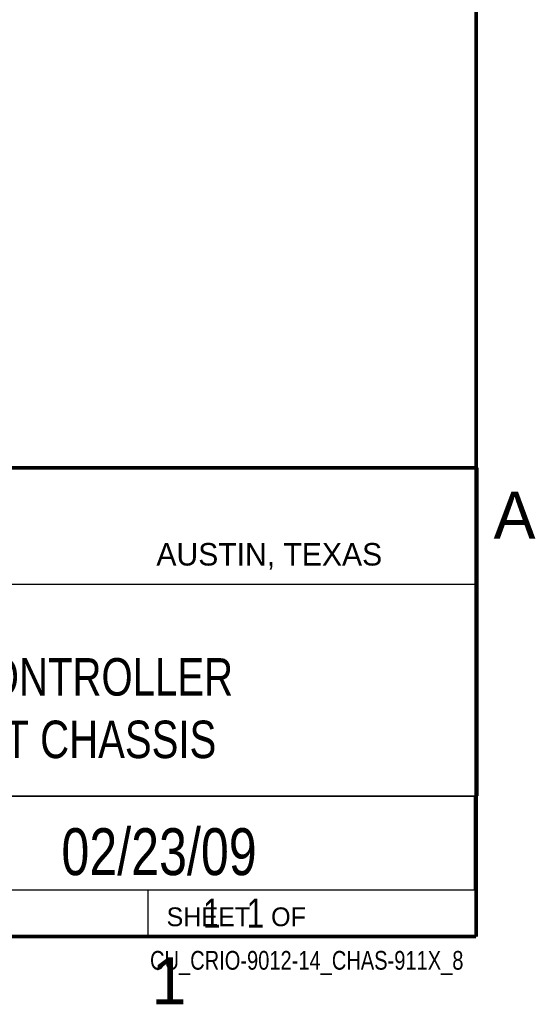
# Model space of a CAD drawing. Header units: inches. Extents: x 0 to 34, y 0 to 22.
# Tile 149 of 152: x 31.1 to 33.8, y 0.1 to 5.4. Entities that reach past the tile are written whole.
import ezdxf
from ezdxf.enums import TextEntityAlignment as Align

# ---------------------------------------------------------------- set-up
doc = ezdxf.new("R2010")
doc.units = ezdxf.units.IN
doc.header["$LTSCALE"] = 1.87
doc.header["$MEASUREMENT"] = 0
doc.layers.get('0').update_dxf_attribs({"linetype": 'CONTINUOUS'})
doc.styles.get("Standard").update_dxf_attribs({"font": 'txt', "width": 0.8})

msp = doc.modelspace()

# ---------------------------------------------------------------- linework, layer by layer
at = {"color": 2, "linetype": 'CONTINUOUS'}
for p, q in [((28.3793, 3.0003), (33.5093, 3.0003)), ((33.5093, 3.0003), (33.5093, 1.2503)), ((28.7231, 2.38), (33.5, 2.38)), ((28.3793, 1.2503), (33.5093, 1.2503)), ((30.13, 1.2499), (33.49, 1.2499)), ((33.49, 1.2499), (33.49, 0.7499)), ((28.38, 0.75), (33.5, 0.75)), ((30.13, 0.7499), (33.49, 0.7499)), ((31.75, 0.75), (33.5, 0.75)), ((31.75, 0.75), (31.75, 0.5)), ((33.5, 0.75), (33.5, 0.5)), ((31.75, 0.5), (33.5, 0.5)), ((32.4953, 0.5017), (33.4953, 0.5017)), ((32.4953, 0.5017), (32.4953, 0.5012)), ((32.4953, 0.5012), (33.4953, 0.5012)), ((33.4953, 0.5017), (33.4953, 0.5012))]:
    msp.add_line(p, q, dxfattribs=at)
at = {"color": 7, "linetype": 'CONTINUOUS', "const_width": 0.02}
for points in [[(33.5, 0.5), (33.5, 21.5)], [(25.58, 3), (33.5, 3)], [(0.5, 0.5), (33.5, 0.5)]]:
    msp.add_lwpolyline(points, dxfattribs=at)

# ---------------------------------------------------------------- texts
at = {"color": 2, "linetype": 'CONTINUOUS'}
for s, height, p in [('A', 0.25, (33.5939, 2.6228)), ('AUSTIN, TEXAS', 0.12, (31.7957, 2.479)), ('SHEET   OF', 0.1, (31.8499, 0.5557)), ('1', 0.25, (31.7706, 0.139))]:
    msp.add_text(s, height=height, dxfattribs=at).set_placement(p)
at = {"color": 7, "linetype": 'CONTINUOUS', "width": 0.8}
msp.add_text('02/23/09', height=0.25, dxfattribs=at).set_placement((31.81, 0.828), align=Align.CENTER)
at = {"color": 2, "linetype": 'CONTINUOUS', "width": 0.8}
msp.add_text('CU_CRIO-9012-14_CHAS-911X_8', height=0.1, dxfattribs=at).set_placement((33.4328, 0.3236), align=Align.RIGHT)
at = {"color": 7, "linetype": 'CONTINUOUS'}
for s, insert, char_height, width, attachment_point in [('C SERIES CONTROLLER\\PWITH 8 SLOT CHASSIS', (30.9443, 1.9853), 0.2, 3.04, 2), ('     1   1', (31.8125, 0.7031), 0.15625, 1.25, 1)]:
    msp.add_mtext(s, dxfattribs=dict(at, insert=insert, char_height=char_height, width=width, attachment_point=attachment_point))

doc.saveas('drawing.dxf')
